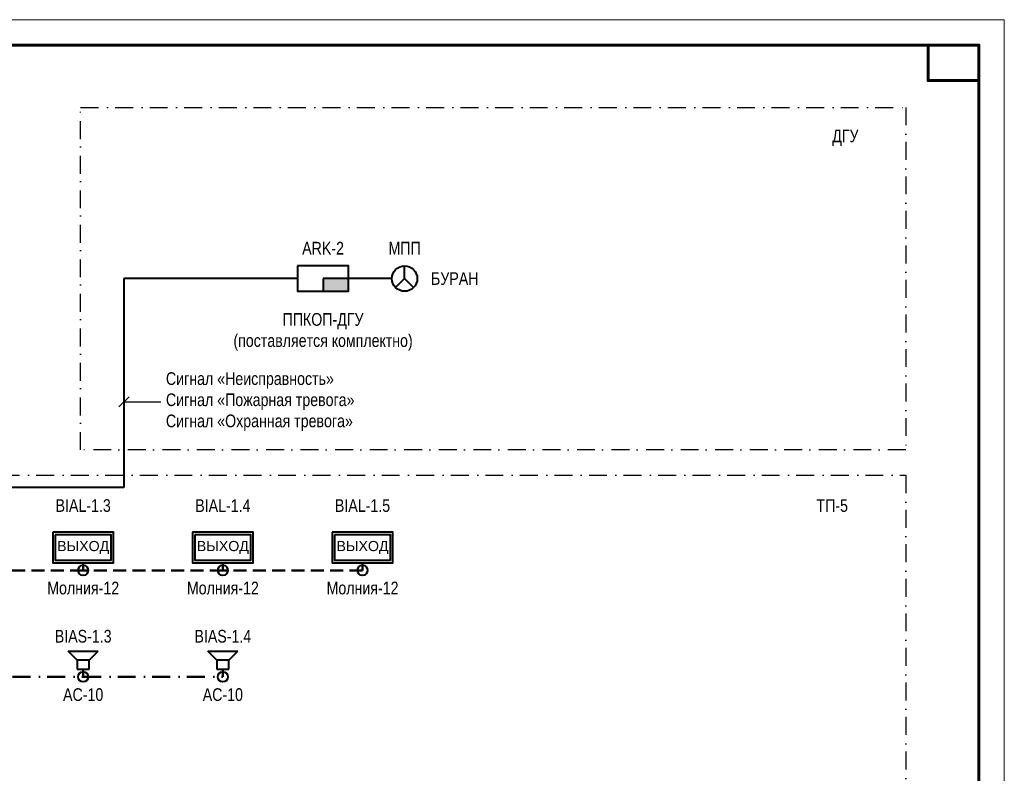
# Model space of a CAD drawing. Header units: millimetres. Extents: x 523431 to 527346, y -48565 to -47721.
# Tile 77 of 221: x 524573 to 524767, y -47869 to -47721. Entities that reach past the tile are written whole.
import ezdxf
from ezdxf import colors
from ezdxf.entities.mleader import LeaderData, LeaderLine
from ezdxf.enums import TextEntityAlignment as Align
from ezdxf.math import Vec2, Vec3

# ---------------------------------------------------------------- set-up
doc = ezdxf.new("R2010")
doc.units = ezdxf.units.MM
doc.linetypes.add('штриховаяX2', pattern=[38.1, 25.4, -12.7])
doc.linetypes.add('Штрихпунктирная', pattern=[670.277762, 352.777767, -176.388884, 0, -141.111112])
for name, color, linetype, lineweight in [('ВК-линия контур', 132, 'Continuous', 15), ('ВК-линия толстая', 30, 'Continuous', 60), ('ВК-Текст', 1, 'Continuous', 30), ('Оповещение', 5, 'Continuous', 50), ('Пожарка', 1, 'Continuous', 40)]:
    doc.layers.add(name, color=color, linetype=linetype, lineweight=lineweight)
doc.styles.get("Standard").update_dxf_attribs({"font": 'arial.ttf'})

# ---------------------------------------------------------------- blocks, each defined once
blk = doc.blocks.new('*U29')
at = {"layer": 'ВК-линия контур', "color": 0}
for p, q in [((-420, 297), (0, 297)), ((0, 297), (0, 0))]:
    blk.add_line(p, q, dxfattribs=at)
at = {"layer": 'ВК-линия толстая', "color": 0}
for points in [[(-400, 5), (-400, 292), (-5, 292), (-5, 5)], [(-5, 292), (-15, 292), (-15, 285), (-5, 285)]]:
    blk.add_lwpolyline(points, close=True, dxfattribs=at)
at = {"layer": 'ВК-Текст', "color": 0}
blk.add_attdef('ЛИСТ_АЛ', text='', height=2.5, dxfattribs=at).set_placement((-10, 288.5), align=Align.MIDDLE_CENTER)
at = {"layer": 'ВК-Текст', "color": 0, "ltscale": 0.5}
blk.add_attdef('ВЕРХНИЙ_ШИФР', text='', height=0.000005, rotation=180, dxfattribs=at).set_placement((-400, 278), align=Align.MIDDLE_CENTER)
at = {"layer": 'ВК-Текст', "color": 0, "flags": 12}
blk.add_attdef('ФОРМАТ_ЛИСТА', (-42, 1.56), '', height=2.5, dxfattribs=at)
blk = doc.blocks.new('A$C34590278')
at = {"layer": 'Пожарка'}
h = blk.add_hatch(color=1, dxfattribs=at)
h.dxf.hatch_style = 1
h.paths.add_polyline_path([(1000, 250), (500, 250), (500, 0), (1000, 0)])
for points in [[(0, 500), (0, 0), (1000, 0), (1000, 500), (0, 500)], [(500, 250), (500, 0), (1000, 0), (1000, 250), (500, 250)]]:
    blk.add_lwpolyline(points, dxfattribs=at)
blk = doc.blocks.new('_Oblique')
at = {"color": 0, "linetype": 'ByBlock', "lineweight": -2}
blk.add_line((-0.5, -0.5), (0.5, 0.5), dxfattribs=at)
blk = doc.blocks.new('A$C670F5FAF')
at = {"layer": 'Пожарка', "color": 3, "ltscale": 0.2}
for p, q in [((2.5, 2.5), (2.5, 5)), ((0.73, 0.73), (2.5, 2.5)), ((4.27, 0.73), (2.5, 2.5))]:
    blk.add_line(p, q, dxfattribs=at)
blk.add_circle((2.5, 2.5), 2.5, dxfattribs=at)
blk = doc.blocks.new('A$C4E2E501D')
at = {"layer": 'Пожарка', "color": 3, "ltscale": 20}
for points in [[(0, 600), (0, 0), (1200, 0), (1200, 600), (0, 600)], [(50, 550), (50, 50), (1150, 50), (1150, 550), (50, 550)]]:
    blk.add_lwpolyline(points, dxfattribs=at)
at = {"layer": 'Пожарка', "color": 7, "insert": (600, 300), "char_height": 200, "attachment_point": 5}
blk.add_mtext('ВЫХОД', dxfattribs=at)
blk = doc.blocks.new('A$C78B37933')
at = {"layer": 'Пожарка', "color": 6}
blk.add_circle((100, 100), 100, dxfattribs=at)
blk = doc.blocks.new('A$C08A60FE7')
at = {"layer": 'Пожарка', "color": 3}
for p, q in [((0, 356), (593, 356)), ((178, 178), (0, 356)), ((415, 178), (593, 356)), ((415, 178), (178, 178)), ((178, 178), (178, 0)), ((178, 0), (415, 0)), ((415, 0), (415, 178))]:
    blk.add_line(p, q, dxfattribs=at)

msp = doc.modelspace()

# ---------------------------------------------------------------- linework, layer by layer
at = {"linetype": 'Штрихпунктирная', "ltscale": 0.01}
for points in [[(524585.41, -47738.02), (524747.91, -47738.02), (524747.91, -47805.52), (524585.41, -47805.52), (524585.41, -47738.02)], [(524379.39, -47810.52), (524747.91, -47810.52), (524747.91, -47945.52), (524379.39, -47945.52), (524379.39, -47810.52)]]:
    msp.add_lwpolyline(points, dxfattribs=at)
at = {"layer": 'Оповещение', "linetype": 'штриховаяX2', "ltscale": 10}
for p, q in [((524585.92, -47827.75), (524585.92, -47829.25)), ((524613.42, -47827.75), (524613.42, -47829.25)), ((524640.92, -47827.75), (524640.92, -47829.25))]:
    msp.add_line(p, q, dxfattribs=at)
at = {"layer": 'Оповещение', "linetype": 'штриховаяX2', "ltscale": 0.1}
for p, q in [((524585.92, -47829.25), (524558.42, -47829.25)), ((524613.42, -47829.25), (524585.92, -47829.25)), ((524640.92, -47829.25), (524613.42, -47829.25))]:
    msp.add_line(p, q, dxfattribs=at)
at = {"layer": 'Оповещение', "color": 3, "linetype": 'Штрихпунктирная'}
for p, q in [((524585.92, -47848.75), (524585.92, -47850.25)), ((524613.42, -47848.75), (524613.42, -47850.25))]:
    msp.add_line(p, q, dxfattribs=at)
at = {"layer": 'Оповещение', "color": 3, "linetype": 'Штрихпунктирная', "ltscale": 0.01}
for p, q in [((524558.42, -47850.25), (524585.92, -47850.25)), ((524585.92, -47850.25), (524613.42, -47850.25))]:
    msp.add_line(p, q, dxfattribs=at)
at = {"layer": 'Пожарка', "color": 6, "ltscale": 2}
for p, q in [((524628.15, -47771.77), (524593.94, -47771.77)), ((524593.94, -47771.77), (524593.94, -47812.93)), ((524646.71, -47771.77), (524638.15, -47771.77)), ((524593.94, -47812.93), (524449.67, -47812.93))]:
    msp.add_line(p, q, dxfattribs=at)

# ---------------------------------------------------------------- block references
msp.add_blockref('*U29', (524767.29, -48017.75))
at = {"layer": 'Оповещение', "linetype": 'штриховаяX2', "ltscale": 10, "xscale": 0.01, "yscale": 0.01, "zscale": 0.01}
for name, p in [('A$C4E2E501D', (524579.92, -47827.75)), ('A$C4E2E501D', (524607.42, -47827.75)), ('A$C4E2E501D', (524634.92, -47827.75)), ('A$C08A60FE7', (524582.95, -47848.75)), ('A$C08A60FE7', (524610.45, -47848.75))]:
    msp.add_blockref(name, p, dxfattribs=at)
at = {"layer": 'Пожарка', "color": 7, "xscale": 0.01, "yscale": 0.01, "zscale": 0.01}
msp.add_blockref('A$C34590278', (524628.15, -47774.27), dxfattribs=at)
at = {"layer": 'Пожарка', "ltscale": 0.2}
msp.add_blockref('A$C670F5FAF', (524646.71, -47774.27), dxfattribs=at)
at = {"layer": 'Пожарка', "color": 1, "xscale": 0.01, "yscale": 0.01, "zscale": 0.01}
for p in [(524584.92, -47830.25), (524612.42, -47830.25), (524639.92, -47830.25), (524584.92, -47851.25), (524612.42, -47851.25)]:
    msp.add_blockref('A$C78B37933', p, dxfattribs=at)

# ---------------------------------------------------------------- texts
at = {"layer": 'Пожарка', "lineweight": 0, "char_height": 2.5, "width": 1.2732925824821e-13, "attachment_point": 5}
for s, insert in [('{\\W0.8;\\C0;ДГУ}', (524735.99, -47744)), ('{\\W0.8;\\C0;BIAL-1.3}', (524585.92, -47816.5)), ('{\\W0.8;\\C0;BIAL-1.4}', (524613.42, -47816.5)), ('{\\W0.8;\\C0;BIAL-1.5}', (524640.92, -47816.5)), ('{\\W0.8;\\C0;ТП-5}', (524733.4, -47816.5)), ('{\\W0.8;\\C0;Молния-12}', (524585.92, -47832.75)), ('{\\W0.8;\\C0;Молния-12}', (524613.42, -47832.75)), ('{\\W0.8;\\C0;Молния-12}', (524640.92, -47832.75)), ('{\\W0.8;\\C0;BIAS-1.3}', (524585.92, -47842.25)), ('{\\W0.8;\\C0;BIAS-1.4}', (524613.42, -47842.25)), ('{\\W0.8;\\C0;АС-10}', (524585.92, -47853.75)), ('{\\W0.8;\\C0;АС-10}', (524613.42, -47853.75))]:
    msp.add_mtext(s, dxfattribs=dict(at, insert=insert))
at = {"layer": 'Пожарка', "color": 0, "linetype": 'ByBlock', "lineweight": 25, "char_height": 2.5, "attachment_point": 5}
for s, insert in [('{\\W0.8;\\C7;ARK-2}', (524633.15, -47765.77)), ('{\\W0.8;\\C7;МПП}', (524649.21, -47765.77)), ('{\\W0.8;\\C7;БУРАН}', (524659.08, -47771.77)), ('{\\W0.8;\\C7;ППКОП-ДГУ\\P(поставляется комплектно)}', (524633.15, -47782.27))]:
    msp.add_mtext(s, dxfattribs=dict(at, insert=insert))

# ---------------------------------------------------------------- leaders
at = {"layer": 'Пожарка', "color": 7, "lineweight": 0, "ltscale": 500}
ml = msp.add_multileader_mtext('Standard', dxfattribs=at)
ml.set_content('{\\W0.8;Сигнал «Неисправность»\\PСигнал «Пожарная тревога»\\PСигнал «Охранная тревога»}', color=7)
ml.set_leader_properties()
ml.set_arrow_properties(name='OBLIQUE')
ml.build(insert=Vec2(0, 0))
ml.multileader.update_dxf_attribs({"has_text_frame": 1, "text_left_attachment_type": 2, "text_right_attachment_type": 2, "dogleg_length": 1, "arrow_head_size": 2})
ctx = ml.context
ctx.base_point, ctx.char_height, ctx.arrow_head_size, ctx.landing_gap_size, ctx.plane_origin = Vec3(524601.21, -47796.05), 2.5, 2, 1, Vec3(524483.93, -47787.33)
ctx.left_attachment, ctx.right_attachment = 2, 2
notes = []
notes.append((ctx, [(0, (1, 1, 0), (524599.01, -47796.05), (1, 0), 2.19, [(0, [(524593.94, -47796.05)], 0, [])])]))
ctx.mtext.insert, ctx.mtext.width, ctx.mtext.flow_direction = Vec3(524602.21, -47790.22), 54.2214, 5
for ctx, leaders in notes:
    for number, flags, end, landing, length, lines in leaders:
        leader = LeaderData()
        leader.index, (leader.has_last_leader_line, leader.has_dogleg_vector, leader.attachment_direction) = number, flags
        leader.last_leader_point, leader.dogleg_vector, leader.dogleg_length = Vec3(end), Vec3(landing), length
        for number, points, colour, breaks in lines:
            line = LeaderLine()
            line.index, line.vertices, line.color, line.breaks = number, Vec3.list(points), colors.encode_raw_color(colour), breaks
            leader.lines.append(line)
        ctx.leaders.append(leader)

doc.saveas('drawing.dxf')
